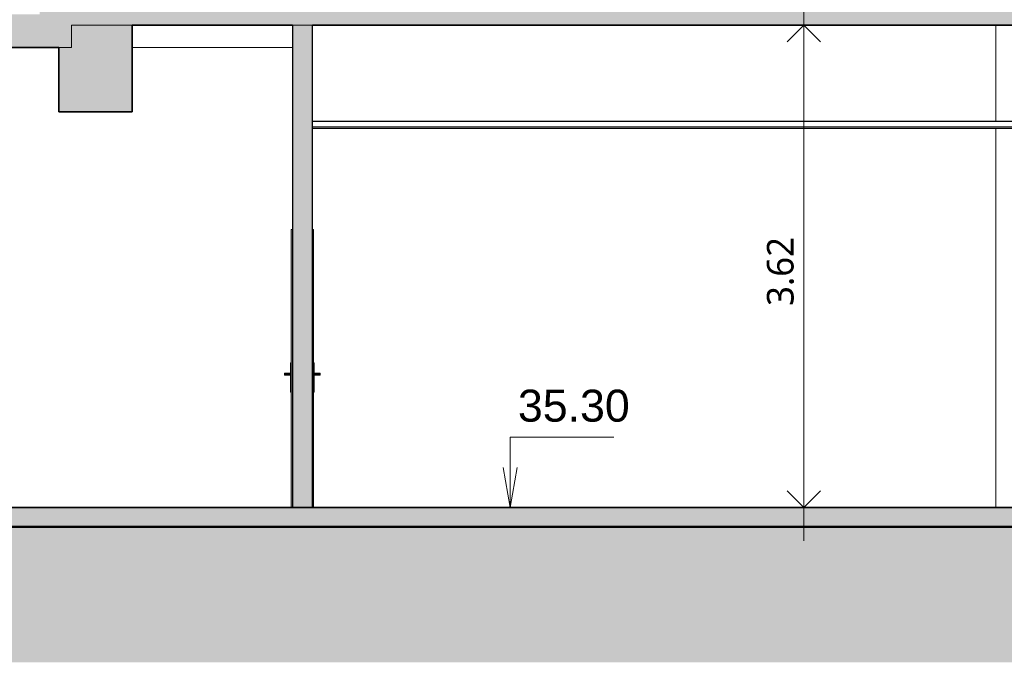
# Model space of a CAD drawing. Header units: millimetres. Extents: x -48837 to 98707, y -908 to 19261.
# Tile 131 of 143: x 50070 to 57459, y -908 to 3913. Entities that reach past the tile are written whole.
import ezdxf

# ---------------------------------------------------------------- set-up
doc = ezdxf.new("R2010")
doc.units = ezdxf.units.MM
for name, color, linetype, lineweight in [('A-ANNO-DIMS', 211, 'Continuous', 9), ('A-ANNO-DIMS-100', 211, 'Continuous', 9), ('A-CLNG', 13, 'Continuous', 9), ('A-DETL-GENF', 92, 'Continuous', 9), ('A-DETL-WIDE', 214, 'Continuous', 50), ('A-DOOR', 31, 'Continuous', 9), ('A-DOOR-FRAM', 31, 'Continuous', 9), ('A-FLOR', 192, 'Continuous', 9), ('A-FLOR-PATT', 8, 'Continuous', 35), ('A-WALL', 113, 'Continuous', 9), ('G-ANNO-DIMS', 111, 'Continuous', 9), ('S-BEAM', 12, 'Continuous', 9)]:
    doc.layers.add(name, color=color, linetype=linetype, lineweight=lineweight)
doc.styles.add('Arial', font='arial.ttf', dxfattribs={"height": 240})
doc.styles.add('Trebuchet MS_B', font='txt', dxfattribs={"height": 200})
doc.dimstyles.new('Cotes_linéaires_rouge_2mm', dxfattribs={"dimscale": 304.8, "dimtxt": 206.190181, "dimasz": 0.410105, "dimexe": 0.82021, "dimexo": 0.0625, "dimgap": 0.065617, "dimtad": 1, "dimlfac": 0.001, "dimrnd": 0.01, "dimzin": 0, "dimdsep": 46, "dimtxsty": 'Trebuchet MS_B', "dimblk1": 'OPEN30', "dimblk2": 'OPEN30', "dimsah": 1, "dimcen": 0.09, "dimdle": 0.82021, "dimazin": 0, "dimtfac": 1, "dimtdec": 4, "dimtix": 1, "dimtmove": 0, "dimatfit": 3, "dimfxl": 1.64042, "dimfxlon": 1, "dimtvp": 1, "dimtolj": 1, "dimtzin": 0, "dimarcsym": 2})

# ---------------------------------------------------------------- blocks, each defined once
blk = doc.blocks.new('Double _R_ - 1_63m x 2_04m-1398057-Coupe 2')
at = {"layer": 'A-DOOR'}
for points in [[(-19151.1, 1333.3), (-19146.1, 1333.3), (-19146.1, 1338.7), (-19151.1, 1338.7), (-19151.1, 1334.5)], [(-19146.1, 1123.3), (-19146.1, 1333.3), (-19151.1, 1333.3), (-19151.1, 1123.3)], [(-19146.1, 1246.3), (-19118.4, 1246.3), (-19118.4, 1260.3), (-19146.1, 1260.3)], [(-19118.4, 1246.3), (-19100, 1246.3), (-19100, 1260.3), (-19118.4, 1260.3)], [(-19120, 1245.5), (-19118.4, 1246.3), (-19146.1, 1245.5)], [(-19146.1, 1117.9), (-19146.1, 1123.3), (-19151.1, 1123.3), (-19151.1, 1117.9)]]:
    blk.add_hatch(color=254, dxfattribs=at).paths.add_polyline_path(points)
at = {"layer": 'A-DOOR-FRAM'}
for points in [[(-19317.1, 253.3), (-19309.1, 253.3), (-19309.1, 2338.3), (-19317.1, 2338.3), (-19317.1, 886)], [(-19159.1, 253.3), (-19151.1, 253.3), (-19151.1, 2338.3), (-19159.1, 2338.3), (-19159.1, 886)]]:
    blk.add_hatch(color=254, dxfattribs=at).paths.add_polyline_path(points)
at = {"layer": 'A-DOOR'}
for p, q in [((-19146.1, 1338.7), (-19151.1, 1338.7)), ((-19151.1, 1333.3), (-19146.1, 1333.3)), ((-19146.1, 1338.7), (-19146.1, 1333.3)), ((-19146.1, 1333.3), (-19146.1, 1123.3)), ((-19120.9, 1261.2), (-19146.1, 1261.2)), ((-19146.1, 1260.3), (-19118.4, 1260.3)), ((-19106, 1261.2), (-19120.9, 1261.2)), ((-19118.4, 1246.3), (-19118.4, 1260.3)), ((-19118.4, 1260.3), (-19100, 1260.3)), ((-19106, 1261.2), (-19113.1, 1261.2)), ((-19100, 1246.3), (-19100, 1260.3)), ((-19118.4, 1246.3), (-19146.1, 1246.3)), ((-19146.1, 1245.4), (-19120.9, 1245.4)), ((-19120.9, 1245.4), (-19106, 1245.4)), ((-19100, 1246.3), (-19118.4, 1246.3)), ((-19113.1, 1245.4), (-19106, 1245.4)), ((-19146.1, 1123.3), (-19151.1, 1123.3)), ((-19151.1, 1117.9), (-19146.1, 1117.9)), ((-19146.1, 1123.3), (-19146.1, 1117.9))]:
    blk.add_line(p, q, dxfattribs=at)
for centre, start_param, end_param in [((-19113.1, 1240.3), 6.186243, 6.380128), ((-19113.1, 1266.4), 3.04465, 3.238535)]:
    blk.add_ellipse(centre, major_axis=(0, 20.9), ratio=0.707107, start_param=start_param, end_param=end_param, dxfattribs=at)
for points in [[(-19118.4, 1260.3), (-19118.9, 1260.7), (-19119.5, 1261), (-19120, 1261.1)], [(-19100, 1260.3), (-19101.3, 1260.7), (-19104, 1261.2), (-19106.7, 1261.2), (-19108.1, 1261.1)], [(-19104, 1261.1), (-19105.3, 1261.2), (-19106.7, 1261.2), (-19108.1, 1261.1)], [(-19120, 1245.5), (-19119.5, 1245.7), (-19118.9, 1245.9), (-19118.4, 1246.3)], [(-19108.1, 1245.5), (-19106.7, 1245.4), (-19104, 1245.4), (-19101.3, 1245.9), (-19100, 1246.3)], [(-19108.1, 1245.5), (-19106.7, 1245.4), (-19105.3, 1245.4), (-19104, 1245.5)]]:
    blk.add_open_spline(points, degree=3, dxfattribs=at)
at = {"layer": 'A-DOOR-FRAM'}
for p, q in [((-19309.1, 2338.3), (-19317.1, 2338.3)), ((-19317.1, 2338.3), (-19317.1, 253.3)), ((-19151.1, 2338.3), (-19159.1, 2338.3)), ((-19151.1, 2338.3), (-19151.1, 253.3))]:
    blk.add_line(p, q, dxfattribs=at)
blk = doc.blocks.new('Double _R_ - 1_63m x 2_04m-V41-Coupe 2')
at = {"layer": 'A-DOOR'}
for points in [[(-19322.1, 1333.3), (-19317.1, 1333.3), (-19317.1, 1338.7), (-19322.1, 1338.7), (-19322.1, 1334.5)], [(-19317.1, 1123.3), (-19317.1, 1333.3), (-19322.1, 1333.3), (-19322.1, 1123.3)], [(-19359.3, 1260.3), (-19356.4, 1261.1), (-19368.1, 1260.3)], [(-19368.1, 1246.3), (-19359.3, 1246.3), (-19359.3, 1260.3), (-19368.1, 1260.3)], [(-19356.4, 1245.5), (-19350.8, 1246.3), (-19350.8, 1260.3), (-19356.4, 1261.1), (-19359.3, 1260.3), (-19359.3, 1246.3)], [(-19350.8, 1246.3), (-19344.7, 1246.3), (-19344.7, 1260.3), (-19350.8, 1260.3), (-19350.8, 1259.1)], [(-19340.9, 1246.3), (-19322.1, 1246.3), (-19322.1, 1260.3), (-19344.7, 1260.3), (-19344.7, 1246.3)], [(-19356.4, 1245.5), (-19359.3, 1246.3), (-19364.1, 1245.5)], [(-19317.1, 1117.9), (-19317.1, 1123.3), (-19322.1, 1123.3), (-19322.1, 1117.9)]]:
    blk.add_hatch(color=254, dxfattribs=at).paths.add_polyline_path(points)
for p, q in [((-19317.1, 1338.7), (-19322.1, 1338.7)), ((-19322.1, 1333.3), (-19322.1, 1338.7)), ((-19322.1, 1123.3), (-19322.1, 1333.3)), ((-19317.1, 1333.3), (-19322.1, 1333.3)), ((-19368.1, 1246.3), (-19368.1, 1260.3)), ((-19368.1, 1260.3), (-19359.3, 1260.3)), ((-19347.2, 1261.2), (-19362.1, 1261.2)), ((-19355, 1261.2), (-19362.1, 1261.2)), ((-19359.3, 1260.3), (-19359.3, 1246.3)), ((-19350.8, 1260.3), (-19344.7, 1260.3)), ((-19350.8, 1246.3), (-19350.8, 1260.3)), ((-19322.1, 1261.2), (-19347.2, 1261.2)), ((-19344.7, 1260.3), (-19322.1, 1260.3)), ((-19344.7, 1260.3), (-19344.7, 1246.3)), ((-19359.3, 1246.3), (-19368.1, 1246.3)), ((-19362.1, 1245.4), (-19347.2, 1245.4)), ((-19362.1, 1245.4), (-19355, 1245.4)), ((-19350.8, 1246.3), (-19344.7, 1246.3)), ((-19347.2, 1245.4), (-19322.1, 1245.4)), ((-19344.7, 1246.3), (-19322.1, 1246.3)), ((-19322.1, 1117.9), (-19322.1, 1123.3)), ((-19317.1, 1123.3), (-19322.1, 1123.3)), ((-19322.1, 1117.9), (-19317.1, 1117.9))]:
    blk.add_line(p, q, dxfattribs=at)
for centre, start_param, end_param in [((-19355, 1240.3), 5.992357, 6.574014), ((-19355, 1266.4), 2.850764, 3.432421)]:
    blk.add_ellipse(centre, major_axis=(0, 20.9), ratio=0.707107, start_param=start_param, end_param=end_param, dxfattribs=at)
for points in [[(-19368.1, 1260.3), (-19366.8, 1260.7), (-19364.1, 1261.2), (-19361.4, 1261.2), (-19360.1, 1261.1)], [(-19364.1, 1261.1), (-19362.8, 1261.2), (-19361.4, 1261.2), (-19360.1, 1261.1)], [(-19346.4, 1261.1), (-19345.8, 1261), (-19345.3, 1260.7), (-19344.7, 1260.3)], [(-19360.1, 1245.5), (-19361.4, 1245.4), (-19364.1, 1245.4), (-19366.8, 1245.9), (-19368.1, 1246.3)], [(-19360.1, 1245.5), (-19361.4, 1245.4), (-19362.8, 1245.4), (-19364.1, 1245.5)], [(-19344.7, 1246.3), (-19345.3, 1245.9), (-19345.8, 1245.7), (-19346.4, 1245.5)]]:
    blk.add_open_spline(points, degree=3, dxfattribs=at)
blk = doc.blocks.new('DIMBLOCK8-Coupe 2')
at = {"layer": 'A-ANNO-DIMS-100'}
for p, q in [((55953.4, 3.3), (55953.4, 4121.9)), ((55453.4, 3871.9), (56203.4, 3871.9)), ((55953.4, 3871.9), (55453.4, 3871.9)), ((55453.4, 253.3), (56203.4, 253.3)), ((55953.4, 253.3), (55453.4, 253.3))]:
    blk.add_line(p, q, dxfattribs=at)
at = {"layer": 'A-ANNO-DIMS-100', "lineweight": 25}
for p, q in [((55953.4, 3871.9), (55828.4, 3746.9)), ((55953.4, 3871.9), (56078.4, 3746.9)), ((55953.4, 253.3), (55828.4, 378.3)), ((55953.4, 253.3), (56078.4, 378.3))]:
    blk.add_line(p, q, dxfattribs=at)
at = {"layer": 'A-ANNO-DIMS-100', "color": 0, "insert": (55677.5, 1765.5), "char_height": 200, "width": 712.929, "attachment_point": 1, "rotation": 90, "line_spacing_factor": 1.048425, "style": 'Trebuchet MS_B'}
blk.add_mtext('3.62', dxfattribs=at)
blk = doc.blocks.new('_Open30')
at = {"color": 0, "linetype": 'ByBlock', "lineweight": -2}
for p, q in [((-1, 0.268), (0, 0)), ((0, 0), (-1, -0.268)), ((0, 0), (-1, 0))]:
    blk.add_line(p, q, dxfattribs=at)
blk = doc.blocks.new('DIMBLOCK10-Coupe 2')
at = {"layer": 'A-ANNO-DIMS-100', "lineweight": 25}
for p, q in [((55953.4, 6721.9), (55828.4, 6846.9)), ((55953.4, 6721.9), (56078.4, 6846.9)), ((55953.4, 6721.9), (55828.4, 6596.9)), ((55953.4, 6721.9), (56078.4, 6596.9)), ((55953.4, 4121.9), (55828.4, 4246.9)), ((55953.4, 4121.9), (56078.4, 4246.9))]:
    blk.add_line(p, q, dxfattribs=at)
at = {"layer": 'A-ANNO-DIMS-100'}
for p, q in [((56453.4, 6721.9), (55703.4, 6721.9)), ((55953.4, 6721.9), (55953.4, 3871.9)), ((55953.4, 6721.9), (56453.4, 6721.9)), ((56453.4, 4121.9), (55703.4, 4121.9)), ((55953.4, 4121.9), (56453.4, 4121.9))]:
    blk.add_line(p, q, dxfattribs=at)
at = {"layer": 'A-ANNO-DIMS-100', "color": 0, "insert": (55677.5, 5124.8), "char_height": 200, "width": 712.929, "attachment_point": 1, "rotation": 90, "line_spacing_factor": 1.048425, "style": 'Trebuchet MS_B'}
blk.add_mtext('2.60', dxfattribs=at)

msp = doc.modelspace()

# ---------------------------------------------------------------- hatches: boundary and pattern name
at = {"layer": 'A-DETL-GENF'}
msp.add_hatch(color=252, dxfattribs=at).paths.add_polyline_path([(72984.292, -907.896), (98706.911, -907.896), (98706.911, 2298.533), (97573.363, 2298.533), (97573.363, 2158.533), (86644.312, 2158.533), (86644.312, 2119.546), (84769.67, 893.308), (84684.312, 893.308), (84684.312, 693.308), (75034.312, 693.308), (75034.312, 663.419), (74055.268, 108.533), (36911.537, 108.533), (36911.537, 258.533), (16394.532, 258.533), (16394.532, -907.896), (71698.161, -907.896)])
at = {"layer": 'A-FLOR-PATT', "lineweight": 9}
for points in [[(68482.834, 3871.873), (84644.312, 3871.873), (84644.312, 4121.873), (50219.338, 4121.873), (50219.338, 3871.873), (67839.769, 3871.873)], [(60122.983, 108.533), (74055.268, 108.533), (74310.71, 253.308), (36916.537, 253.308), (36916.537, 108.533), (57550.721, 108.533)]]:
    msp.add_hatch(color=7, dxfattribs=at).paths.add_polyline_path(points)
h = msp.add_hatch(color=7, dxfattribs=at)
h.paths.add_polyline_path([(50364.338, 3703.308), (50459.338, 3703.308), (50459.338, 3871.873), (50219.338, 3871.873), (50219.338, 3953.308), (48247.788, 3953.308), (48257.02, 3949.578), (48257.02, 3787.798), (48187.02, 3816.08), (48187.02, 3703.308), (49833.936, 3703.308)])
h.paths.add_polyline_path([(37166.537, 3703.308), (42337.02, 3703.308), (42337.02, 3953.308), (37116.537, 3953.308), (37116.537, 3703.308)])
at = {"layer": 'A-WALL'}
msp.add_hatch(color=7, dxfattribs=at).paths.add_polyline_path([(52116.537, 253.308), (52266.537, 253.308), (52266.537, 3871.873), (52116.537, 3871.873), (52116.537, 886.021)])
at = {"layer": 'S-BEAM'}
msp.add_hatch(color=10, dxfattribs=at).paths.add_polyline_path([(50364.338, 3221.873), (50914.338, 3221.873), (50914.338, 3871.873), (50459.338, 3871.873), (50459.338, 3703.308), (50364.338, 3703.308), (50364.338, 3576.898)])

# ---------------------------------------------------------------- linework, layer by layer
at = {"layer": 'A-CLNG', "lineweight": 25}
for p, q in [((82046.476, 3150), (52266.537, 3150)), ((52266.537, 3100), (82046.476, 3100))]:
    msp.add_line(p, q, dxfattribs=at)
at = {"layer": 'A-CLNG'}
msp.add_line((82046.476, 3110), (52266.537, 3110), dxfattribs=at)
at = {"layer": 'A-DETL-WIDE'}
msp.add_line((74055.268, 108.533), (36911.537, 108.533), dxfattribs=at)
at = {"layer": 'A-FLOR'}
for p, q in [((50459.338, 3703.308), (50459.338, 3871.873)), ((50459.338, 3871.873), (50914.338, 3871.873)), ((50364.338, 3703.308), (50459.338, 3703.308))]:
    msp.add_line(p, q, dxfattribs=at)
at = {"layer": 'A-FLOR', "lineweight": 35}
for p, q in [((50914.338, 3871.873), (52116.537, 3871.873)), ((52266.537, 3871.873), (82006.476, 3871.873)), ((48417.02, 3703.308), (50364.338, 3703.308)), ((74310.71, 253.308), (36916.537, 253.308))]:
    msp.add_line(p, q, dxfattribs=at)
at = {"layer": 'A-WALL', "lineweight": 25}
for p, q in [((52116.537, 3871.873), (52116.537, 253.308)), ((52266.537, 253.308), (52266.537, 3871.873))]:
    msp.add_line(p, q, dxfattribs=at)
at = {"layer": 'A-WALL'}
for p, q in [((52266.537, 3871.873), (52116.537, 3871.873)), ((57396.476, 3150), (57396.476, 3871.873)), ((52116.537, 3703.308), (50914.338, 3703.308)), ((57396.476, 253.308), (57396.476, 3100))]:
    msp.add_line(p, q, dxfattribs=at)
at = {"layer": 'G-ANNO-DIMS'}
for p, q in [((53750.387, 780.343), (54529.189, 780.343)), ((53750.387, 253.308), (53750.387, 780.343)), ((53750.387, 253.308), (53697.489, 553.308)), ((53750.387, 253.308), (53803.285, 553.308))]:
    msp.add_line(p, q, dxfattribs=at)
at = {"layer": 'S-BEAM'}
for p, q in [((50914.338, 3871.873), (50459.338, 3871.873)), ((50459.338, 3871.873), (50459.338, 3703.308)), ((50459.338, 3703.308), (50364.338, 3703.308))]:
    msp.add_line(p, q, dxfattribs=at)
at = {"layer": 'S-BEAM', "lineweight": 35}
for p, q in [((50914.338, 3221.873), (50914.338, 3871.873)), ((50364.338, 3703.308), (50364.338, 3221.873)), ((50364.338, 3221.873), (50914.338, 3221.873))]:
    msp.add_line(p, q, dxfattribs=at)

# ---------------------------------------------------------------- block references
at = {"layer": 'A-DOOR'}
for name in ['Double _R_ - 1_63m x 2_04m-1398057-Coupe 2', 'Double _R_ - 1_63m x 2_04m-V41-Coupe 2']:
    msp.add_blockref(name, (71425.591, 0), dxfattribs=at)

# ---------------------------------------------------------------- dimensions: what is measured, and where the dimension line sits
at = {"layer": 'A-ANNO-DIMS'}
for base, p1, p2, override, picture, middle in [((55953.429, 4121.873), (56453.429, 6721.873), (56453.429, 4121.873), {"dimpost": '<>', "dimfxl": 2600}, 'DIMBLOCK10-Coupe 2', (55829.456, 5421.873)), ((55953.429, 3871.873), (55453.429, 253.308), (55453.429, 3871.873), {"dimpost": '<>', "dimfxl": 3618.56449}, 'DIMBLOCK8-Coupe 2', (55829.456, 2062.591))]:
    dim = msp.add_linear_dim(base=base, p1=p1, p2=p2, angle=90, dimstyle='Cotes_linéaires_rouge_2mm', override=override, dxfattribs=at)
    dim.commit()
    dim.dimension.update_dxf_attribs({"geometry": picture, "text_midpoint": middle})

# ---------------------------------------------------------------- next in the draw order: texts
at = {"layer": 'G-ANNO-DIMS', "insert": (53809.192, 1137.327), "char_height": 240, "width": 1004.89974, "attachment_point": 1, "line_spacing_factor": 0.941778, "style": 'Arial', "bg_fill": 3, "box_fill_scale": 1.25, "bg_fill_color": 256, "bg_fill_true_color": 13158600, "bg_fill_transparency": 0}
msp.add_mtext('35.30', dxfattribs=at)

doc.saveas('drawing.dxf')
